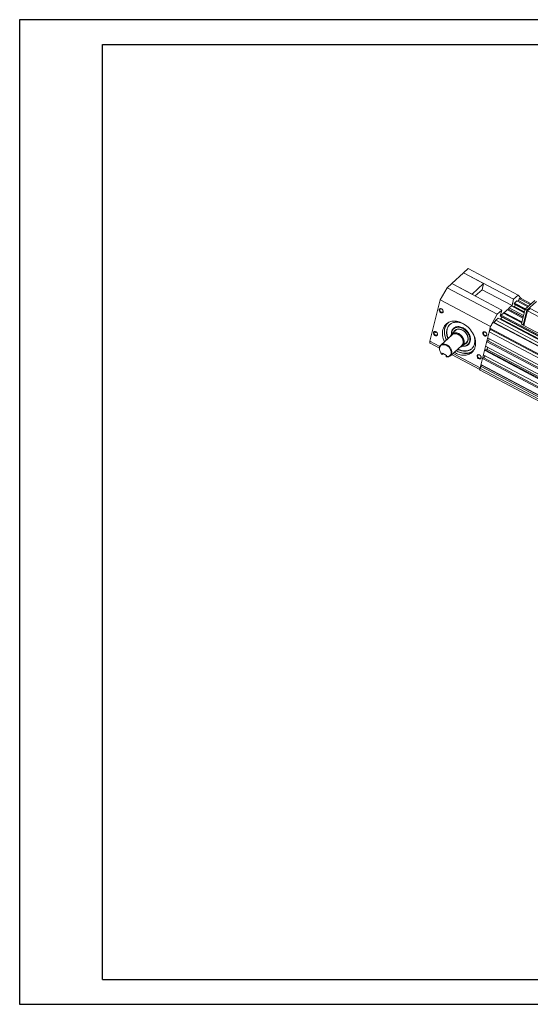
# Model space of a CAD drawing. Header units: millimetres. Extents: x 6744 to 9980, y -1449 to -191.
# Tile 1 of 10: x 6744 to 7277, y -1449 to -422. Entities that reach past the tile are written whole.
import ezdxf

# ---------------------------------------------------------------- set-up
doc = ezdxf.new("R2010")
doc.units = ezdxf.units.MM
doc.header["$LTSCALE"] = 4
doc.layers.add('外框', color=7, linetype='Continuous', lineweight=30)
doc.layers.add('轮廓线', color=7, linetype='Continuous', lineweight=20)

# ---------------------------------------------------------------- blocks, each defined once
blk = doc.blocks.new('Y')
at = {"lineweight": 30}
for p, q in [((-4136.76, 2009.27), (-3862.74, 2009.27)), ((-4154.44, 2003.97), (-3857.44, 2003.97)), ((-4154.44, 2003.97), (-3857.44, 2003.97))]:
    blk.add_line(p, q, dxfattribs=at)
for points in [[(-3857.44, 2213.99), (-4154.44, 2213.99), (-4154.44, 2003.97)], [(-4136.76, 2009.27), (-4136.76, 2208.69), (-3862.74, 2208.69)]]:
    blk.add_lwpolyline(points, dxfattribs=at)
blk = doc.blocks.new('W')
at = {"lineweight": 30}
for p, q in [((-3857.44, 2213.99), (-3857.44, 2003.97)), ((-3857.44, 2213.99), (-3857.44, 2003.97)), ((-3862.74, 2208.69), (-3862.74, 2009.27))]:
    blk.add_line(p, q, dxfattribs=at)
blk.add_blockref('Y', (0, 0))

msp = doc.modelspace()

# ---------------------------------------------------------------- linework, layer by layer
at = {"layer": '轮廓线'}
for p, q in [((7195.032, -697.037), (7207.129, -686.008)), ((7207.129, -686.008), (7228.227, -697.195)), ((7207.204, -685.94), (7207.18, -686.035)), ((7207.204, -685.94), (7212.078, -681.496)), ((7259.527, -713.683), (7207.204, -685.94)), ((7264.401, -709.239), (7212.078, -681.496)), ((7190.082, -701.549), (7194.957, -697.105)), ((7247.279, -724.849), (7194.957, -697.105)), ((7195.007, -697.132), (7195.032, -697.037)), ((7195.032, -697.037), (7216.129, -708.224)), ((7216.129, -708.224), (7228.227, -697.195)), ((7228.227, -697.195), (7226.572, -703.735)), ((7190.082, -701.549), (7183.039, -714.186)), ((7242.405, -729.292), (7190.082, -701.549)), ((7216.129, -708.224), (7216.105, -708.319)), ((7219.544, -710.142), (7226.572, -703.735)), ((7226.596, -703.64), (7257.872, -720.223)), ((7172.137, -757.275), (7183.039, -714.186)), ((7235.362, -741.929), (7183.039, -714.186)), ((7259.527, -713.683), (7257.872, -720.223)), ((7259.527, -713.683), (7264.401, -709.239)), ((7259.99, -718.466), (7260.027, -718.318)), ((7271.435, -724.534), (7259.99, -718.466)), ((7271.38, -724.752), (7260.009, -718.723)), ((7271.472, -724.386), (7260.027, -718.318)), ((7260.444, -717.583), (7262.844, -715.395)), ((7271.938, -723.677), (7260.444, -717.583)), ((7274.338, -721.49), (7262.844, -715.395)), ((7263.665, -715.83), (7264.536, -715.036)), ((7267.356, -712.761), (7264.401, -709.239)), ((7264.536, -715.036), (7265.343, -713.116)), ((7275.209, -720.696), (7264.536, -715.036)), ((7276.837, -719.211), (7265.343, -713.116)), ((7266.712, -712.546), (7277.736, -718.392)), ((7281.563, -714.902), (7271.565, -724.017)), ((7273.253, -724.912), (7283.251, -715.797)), ((7184.777, -723.913), (7184.694, -723.989)), ((7242.405, -729.292), (7247.279, -724.849)), ((7247.279, -724.849), (7245.624, -731.389)), ((7246.447, -730.343), (7248.846, -728.156)), ((7267.955, -738.288), (7248.846, -728.156)), ((7254.498, -723.3), (7249.052, -728.265)), ((7249.257, -728.374), (7250.101, -727.604)), ((7268.021, -738.027), (7249.337, -728.12)), ((7268.001, -738.104), (7249.401, -728.242)), ((7268.226, -737.214), (7250.101, -727.604)), ((7253.201, -724.778), (7254.151, -723.912)), ((7269.223, -733.274), (7253.201, -724.778)), ((7269.468, -732.307), (7253.961, -724.085)), ((7254.151, -723.912), (7254.845, -722.687)), ((7269.529, -732.066), (7254.151, -723.912)), ((7254.845, -722.687), (7257.245, -720.499)), ((7254.845, -722.687), (7269.884, -730.661)), ((7270.656, -727.611), (7257.245, -720.499)), ((7270.691, -727.474), (7257.409, -720.431)), ((7257.872, -720.223), (7257.558, -720.51)), ((7259.405, -721.49), (7259.621, -721.293)), ((7259.621, -721.293), (7260.174, -721.096)), ((7270.76, -727.2), (7259.621, -721.293)), ((7270.87, -726.767), (7260.174, -721.096)), ((7271.565, -724.017), (7267.672, -739.407)), ((7273.253, -724.912), (7269.36, -740.301)), ((7270.264, -740.998), (7274.158, -725.608)), ((7271.565, -724.017), (7273.253, -724.912)), ((7274.158, -725.608), (7276.808, -723.193)), ((7415.092, -800.336), (7274.158, -725.608)), ((7417.741, -797.921), (7276.808, -723.193)), ((7242.405, -729.292), (7235.362, -741.929)), ((7779.645, -1024.74), (7238.348, -737.726)), ((7239.169, -738.162), (7239.377, -737.973)), ((7239.377, -737.973), (7240.848, -735.448)), ((7779.773, -1024.509), (7239.377, -737.973)), ((7240.848, -735.448), (7243.247, -733.26)), ((7781.195, -1021.958), (7240.848, -735.448)), ((7782.684, -1019.287), (7243.247, -733.26)), ((7782.751, -1019.167), (7243.412, -733.192)), ((7245.408, -734.25), (7245.623, -734.054)), ((7245.623, -734.054), (7246.177, -733.857)), ((7782.884, -1018.928), (7245.623, -734.054)), ((7246.059, -730.993), (7245.624, -731.389)), ((7245.992, -731.227), (7246.03, -731.079)), ((7784.185, -1016.594), (7245.992, -731.227)), ((7784.083, -1016.787), (7246.011, -731.483)), ((7784.255, -1016.463), (7246.03, -731.079)), ((7783.095, -1018.549), (7246.177, -733.857)), ((7246.447, -730.343), (7784.956, -1015.879)), ((7267.977, -739.72), (7267.672, -739.407)), ((7269.36, -740.301), (7267.672, -739.407)), ((7178.742, -747.766), (7178.129, -748.325)), ((7198.855, -746.114), (7194.855, -749.76)), ((7207.641, -739.543), (7207.632, -739.538)), ((7224.46, -785.019), (7235.362, -741.929)), ((7233.902, -747.7), (7235.323, -745.123)), ((7775.695, -1034.977), (7233.902, -747.7)), ((7776.669, -1031.129), (7234.875, -743.852)), ((7235.323, -745.123), (7235.553, -744.212)), ((7776.438, -1032.04), (7235.323, -745.123)), ((7269.665, -740.615), (7267.977, -739.72)), ((7269.36, -740.301), (7269.665, -740.615)), ((7269.665, -740.615), (7270.57, -739.79)), ((7411.198, -815.725), (7270.264, -740.998)), ((7172.137, -757.275), (7182.582, -762.814)), ((7172.294, -759.414), (7182.108, -764.618)), ((7195.279, -750.727), (7183.531, -761.437)), ((7194.804, -749.752), (7194.804, -749.775)), ((7210.308, -758.677), (7206.308, -762.323)), ((7231.371, -757.703), (7232.371, -756.791)), ((7773.164, -1044.98), (7231.371, -757.703)), ((7774.138, -1041.132), (7232.344, -753.855)), ((7773.486, -1043.709), (7232.371, -756.791)), ((7232.98, -757.168), (7234.365, -754.927)), ((7184.951, -771.12), (7185.251, -769.936)), ((7189.47, -772.173), (7185.251, -769.936)), ((7205.385, -761.812), (7193.637, -772.522)), ((7196.305, -770.09), (7224.46, -785.019)), ((7229.083, -766.744), (7229.683, -766.197)), ((7770.877, -1054.021), (7229.083, -766.744)), ((7229.683, -766.197), (7231.798, -765.898)), ((7771.07, -1053.258), (7229.683, -766.197)), ((7771.948, -1049.789), (7230.154, -762.512)), ((7231.798, -765.898), (7232.358, -763.681)), ((7771.387, -1052.006), (7231.798, -765.898)), ((7186.101, -770.387), (7185.098, -771.302)), ((7189.171, -773.357), (7189.47, -772.173)), ((7194.879, -771.389), (7224.211, -786.942)), ((7226.893, -775.4), (7227.893, -774.489)), ((7768.687, -1062.677), (7226.893, -775.4)), ((7769.66, -1058.83), (7227.867, -771.553)), ((7769.008, -1061.406), (7227.893, -774.489)), ((7228.503, -774.865), (7229.887, -772.624)), ((7224.362, -785.403), (7225.525, -783.849)), ((7766.156, -1072.68), (7224.362, -785.403)), ((7224.52, -787.542), (7766.313, -1074.819)), ((7225.914, -782.31), (7225.336, -781.556)), ((7767.129, -1068.833), (7225.336, -781.556)), ((7225.525, -783.849), (7225.914, -782.31)), ((7766.64, -1070.766), (7225.525, -783.849)), ((7767.03, -1069.227), (7225.914, -782.31))]:
    msp.add_line(p, q, dxfattribs=at)
for centre, radius, start, end in [((7261.925, -718.889), 1.985, 150.502342, 157.223914), ((7186.073, -724.253), 1.404, 164.645001, 169.143845), ((7256.615, -717.48), 5.167, 331.976282, 337.528641), ((7247.928, -731.649), 1.985, 150.502342, 157.223914), ((7242.618, -730.24), 5.167, 331.976282, 337.528641), ((7178.921, -747.422), 1.168, 179.23375, 180.793772), ((7201.572, -754.65), 9.955, 62.064794, 63.250735), ((7201.072, -755.148), 10.696, 60.943327, 62.064346), ((7204.678, -749.36), 10.057, 182.254514, 183.505497), ((7212.035, -746.4), 24.209, 238.978876, 241.553172), ((7211.522, -746.914), 23.448, 239.447485, 242.057906), ((7211.784, -746.858), 23.687, 241.560347, 242.06565), ((7211.283, -747.357), 22.944, 242.065746, 242.581732), ((7207.614, -752.58), 10.056, 261.390761, 262.417069), ((7207.185, -753.194), 9.222, 264.375521, 264.547013), ((7191.955, -763.916), 10.078, 225.810178, 227.12819), ((7198.517, -760.371), 17.308, 218.391111, 219.164099), ((7202.736, -762.609), 17.308, 218.391103, 219.164108), ((7190.183, -767.295), 6.146, 260.523254, 262.014633), ((7226.059, -786.692), 1.878, 184.737413, 188.145552), ((7231.792, -786.88), 7.564, 165.752455, 168.542791)]:
    msp.add_arc(centre, radius, start, end, dxfattribs=at)
for points, knots in [([(7260.004, -718.732), (7259.979, -718.728), (7259.929, -718.619), (7259.996, -718.54), (7260.027, -718.479)], [0, 0, 0, 0, 0.26515181, 1, 1, 1, 1]), ([(7260.027, -718.318), (7260.035, -718.286), (7260.056, -718.219), (7260.081, -718.154), (7260.095, -718.12)], [0, 0, 0, 0, 0.47288483, 1, 1, 1, 1]), ([(7265.343, -713.116), (7265.474, -712.997), (7265.839, -712.69), (7266.422, -712.393), (7266.712, -712.546)], [0, 0, 0, 0, 0.35138133, 1, 1, 1, 1]), ([(7186.091, -726.712), (7186.031, -726.951), (7185.799, -727.409), (7185.124, -727.815), (7184.296, -727.848), (7183.451, -727.549), (7182.689, -726.97), (7181.955, -726), (7181.732, -725.028), (7181.872, -724.475)], [0, 0, 0, 0, 0.10870928, 0.21538965, 0.33207714, 0.46325601, 0.60487286, 0.74801266, 1, 1, 1, 1]), ([(7181.872, -724.475), (7181.922, -724.275), (7182.097, -723.894), (7182.423, -723.627), (7182.6, -723.537)], [0, 0, 0, 0, 0.50822803, 1, 1, 1, 1]), ([(7185.596, -726.963), (7185.467, -727.081), (7185.136, -727.263), (7184.552, -727.307), (7183.941, -727.142), (7183.166, -726.674), (7182.459, -725.789), (7182.31, -724.865), (7182.409, -724.472)], [0, 0, 0, 0, 0.10480972, 0.2181539, 0.34368284, 0.47952274, 0.75615293, 1, 1, 1, 1]), ([(7182.409, -724.472), (7182.424, -724.412), (7182.497, -724.185), (7182.636, -723.978), (7182.767, -723.86)], [0, 0, 0, 0, 0.25938751, 1, 1, 1, 1]), ([(7182.6, -723.537), (7182.927, -723.371), (7183.785, -723.302), (7184.945, -723.873), (7185.84, -724.874), (7186.13, -725.751), (7186.145, -726.177)], [0, 0, 0, 0, 0.21802722, 0.47393824, 0.74660471, 1, 1, 1, 1]), ([(7182.767, -723.86), (7182.895, -723.742), (7183.226, -723.56), (7183.81, -723.516), (7184.422, -723.681), (7185.196, -724.149), (7185.903, -725.033), (7186.053, -725.958), (7185.954, -726.351)], [0, 0, 0, 0, 0.10480972, 0.2181539, 0.34368284, 0.47952274, 0.75615293, 1, 1, 1, 1]), ([(7185.954, -726.351), (7185.938, -726.411), (7185.865, -726.638), (7185.727, -726.844), (7185.596, -726.963)], [0, 0, 0, 0, 0.25938752, 1, 1, 1, 1]), ([(7257.245, -720.499), (7257.273, -720.474), (7257.319, -720.435), (7257.388, -720.42), (7257.409, -720.431)], [0, 0, 0, 0, 0.61609511, 1, 1, 1, 1]), ([(7260.174, -721.096), (7260.211, -721.083), (7260.289, -721.042), (7260.36, -720.989), (7260.397, -720.958)], [0, 0, 0, 0, 0.44719562, 1, 1, 1, 1]), ([(7189.108, -739.438), (7188.284, -740.19), (7186.835, -741.997), (7185.988, -744.145), (7185.703, -745.269)], [0, 0, 0, 0, 0.4901383, 1, 1, 1, 1]), ([(7190.027, -738.754), (7189.168, -739.799), (7187.792, -742.316), (7187.053, -746.694), (7187.579, -751.426), (7188.7, -754.523), (7189.434, -756.045)], [0, 0, 0, 0, 0.22305664, 0.46191374, 0.72137237, 1, 1, 1, 1]), ([(7191.965, -737.574), (7191.37, -738.022), (7190.265, -739.052), (7188.496, -741.587), (7187.27, -745.567), (7187.508, -750.826), (7188.672, -754.297), (7189.477, -756.001)], [0, 0, 0, 0, 0.11133602, 0.22390997, 0.45949853, 0.71811548, 1, 1, 1, 1]), ([(7207.656, -739.499), (7206.069, -738.54), (7202.793, -737.029), (7197.669, -736.156), (7192.886, -736.865), (7190.192, -738.45), (7189.108, -739.438)], [0, 0, 0, 0, 0.28113526, 0.54057704, 0.77759929, 1, 1, 1, 1]), ([(7207.632, -739.538), (7206.341, -738.855), (7203.702, -737.802), (7199.631, -737.297), (7195.864, -737.987), (7193.743, -739.272), (7192.878, -740.061)], [0, 0, 0, 0, 0.279709, 0.5381304, 0.77567438, 1, 1, 1, 1]), ([(7234.875, -743.852), (7235.176, -742.665), (7236.168, -740.497), (7237.505, -738.495), (7238.348, -737.726)], [0, 0, 0, 0, 0.51772499, 1, 1, 1, 1]), ([(7243.247, -733.26), (7243.275, -733.235), (7243.322, -733.196), (7243.391, -733.181), (7243.412, -733.192)], [0, 0, 0, 0, 0.61609511, 1, 1, 1, 1]), ([(7246.006, -731.493), (7245.991, -731.49), (7245.951, -731.458), (7245.964, -731.41), (7245.971, -731.384)], [0, 0, 0, 0, 0.36922253, 1, 1, 1, 1]), ([(7245.971, -731.384), (7245.976, -731.363), (7245.994, -731.314), (7246.016, -731.267), (7246.03, -731.24)], [0, 0, 0, 0, 0.4256688, 1, 1, 1, 1]), ([(7246.03, -731.079), (7246.038, -731.047), (7246.059, -730.98), (7246.084, -730.915), (7246.098, -730.881)], [0, 0, 0, 0, 0.47288483, 1, 1, 1, 1]), ([(7246.177, -733.857), (7246.214, -733.844), (7246.401, -733.744), (7246.548, -733.586), (7246.658, -733.456)], [0, 0, 0, 0, 0.18668947, 1, 1, 1, 1]), ([(7246.2, -730.672), (7246.219, -730.639), (7246.258, -730.574), (7246.301, -730.513), (7246.323, -730.484)], [0, 0, 0, 0, 0.51349297, 1, 1, 1, 1]), ([(7246.323, -730.484), (7246.343, -730.457), (7246.382, -730.408), (7246.425, -730.363), (7246.447, -730.343)], [0, 0, 0, 0, 0.53798205, 1, 1, 1, 1]), ([(7180.056, -750.566), (7179.996, -750.804), (7179.764, -751.262), (7179.089, -751.668), (7178.261, -751.701), (7177.415, -751.402), (7176.654, -750.823), (7175.92, -749.853), (7175.697, -748.881), (7175.836, -748.328)], [0, 0, 0, 0, 0.10870928, 0.21538965, 0.33207714, 0.46325601, 0.60487286, 0.74801266, 1, 1, 1, 1]), ([(7175.836, -748.328), (7175.887, -748.128), (7176.062, -747.748), (7176.388, -747.481), (7176.565, -747.39)], [0, 0, 0, 0, 0.50822803, 1, 1, 1, 1]), ([(7179.561, -750.816), (7179.432, -750.934), (7179.101, -751.116), (7178.517, -751.16), (7177.905, -750.995), (7177.131, -750.527), (7176.424, -749.643), (7176.274, -748.718), (7176.374, -748.325)], [0, 0, 0, 0, 0.10480972, 0.2181539, 0.34368284, 0.47952274, 0.75615293, 1, 1, 1, 1]), ([(7176.374, -748.325), (7176.389, -748.265), (7176.462, -748.038), (7176.601, -747.832), (7176.731, -747.713)], [0, 0, 0, 0, 0.25938751, 1, 1, 1, 1]), ([(7176.565, -747.39), (7176.892, -747.224), (7177.749, -747.155), (7178.91, -747.726), (7179.805, -748.727), (7180.095, -749.604), (7180.11, -750.03)], [0, 0, 0, 0, 0.21802722, 0.47393824, 0.74660471, 1, 1, 1, 1]), ([(7176.731, -747.713), (7176.86, -747.595), (7177.191, -747.413), (7177.775, -747.369), (7178.387, -747.534), (7179.161, -748.002), (7179.868, -748.887), (7180.018, -749.811), (7179.918, -750.204)], [0, 0, 0, 0, 0.10480972, 0.2181539, 0.34368284, 0.47952274, 0.75615293, 1, 1, 1, 1]), ([(7177.752, -747.438), (7177.756, -747.679), (7177.873, -748.007), (7178.073, -748.262), (7178.129, -748.325)], [0, 0, 0, 0, 0.74134672, 1, 1, 1, 1]), ([(7185.703, -745.269), (7185.204, -747.244), (7185.094, -751.664), (7186.448, -755.819), (7187.429, -757.856)], [0, 0, 0, 0, 0.47390965, 1, 1, 1, 1]), ([(7192.878, -740.061), (7192.016, -740.847), (7190.546, -742.829), (7189.509, -746.496), (7189.624, -750.576), (7190.414, -753.29), (7190.968, -754.633)], [0, 0, 0, 0, 0.22445633, 0.4620412, 0.72039731, 1, 1, 1, 1]), ([(7191.222, -754.417), (7190.68, -753.104), (7189.899, -750.452), (7189.747, -746.46), (7190.691, -742.851), (7192.067, -740.865), (7192.882, -740.065)], [0, 0, 0, 0, 0.27907086, 0.53751785, 0.77554185, 1, 1, 1, 1]), ([(7193.767, -752.099), (7194.028, -751.42), (7194.879, -750.15), (7196.988, -749.113), (7199.477, -749.105), (7201.1, -749.695), (7201.889, -750.114)], [0, 0, 0, 0, 0.23072533, 0.46241384, 0.71656474, 1, 1, 1, 1]), ([(7206.82, -743.547), (7206.097, -743.164), (7204.624, -742.544), (7202.347, -742.099), (7200.169, -742.191), (7198.205, -742.832), (7196.574, -744), (7195.383, -745.626), (7194.7, -747.602), (7194.6, -749.026), (7194.629, -749.755)], [0, 0, 0, 0, 0.14382941, 0.27893913, 0.40484545, 0.52305522, 0.63710832, 0.75180939, 0.87175674, 1, 1, 1, 1]), ([(7206.473, -744.16), (7205.795, -743.8), (7204.413, -743.217), (7202.278, -742.785), (7200.23, -742.847), (7198.373, -743.412), (7196.813, -744.463), (7195.649, -745.943), (7194.945, -747.756), (7194.803, -749.075), (7194.804, -749.752)], [0, 0, 0, 0, 0.1440725, 0.27961421, 0.4061076, 0.52489806, 0.6392686, 0.7537859, 0.872971, 1, 1, 1, 1]), ([(7194.855, -749.76), (7195.288, -749.365), (7196.349, -748.723), (7198.234, -748.378), (7200.271, -748.632), (7201.591, -749.159), (7202.237, -749.501)], [0, 0, 0, 0, 0.22430835, 0.46185152, 0.72026285, 1, 1, 1, 1]), ([(7195.279, -750.727), (7195.819, -750.235), (7197.269, -749.517), (7199.779, -749.585), (7202.299, -750.622), (7204.516, -752.457), (7206.137, -754.833), (7206.937, -757.438), (7206.772, -759.943), (7205.923, -761.321), (7205.384, -761.813)], [0, 0, 0, 0, 0.10710344, 0.22546272, 0.35811695, 0.50001091, 0.64190236, 0.7745498, 0.89290076, 1, 1, 1, 1]), ([(7197.015, -747.761), (7197.327, -747.023), (7198.311, -745.653), (7200.664, -744.56), (7203.417, -744.578), (7205.21, -745.236), (7206.083, -745.699)], [0, 0, 0, 0, 0.22981407, 0.46190883, 0.7166014, 1, 1, 1, 1]), ([(7198.855, -746.114), (7199.278, -745.729), (7200.309, -745.097), (7202.141, -744.739), (7204.126, -744.953), (7205.418, -745.441), (7206.053, -745.761)], [0, 0, 0, 0, 0.22501609, 0.46276883, 0.72083409, 1, 1, 1, 1]), ([(7202.237, -749.501), (7203.478, -750.16), (7205.69, -751.986), (7207.451, -755.045), (7207.993, -757.643), (7207.923, -759.464), (7207.378, -761.086), (7206.7, -761.966), (7206.308, -762.323)], [0, 0, 0, 0, 0.27422535, 0.54515248, 0.6711973, 0.78808316, 0.89658882, 1, 1, 1, 1]), ([(7206.236, -745.855), (7207.477, -746.514), (7209.689, -748.34), (7211.45, -751.399), (7211.992, -753.997), (7211.922, -755.818), (7211.377, -757.44), (7210.699, -758.32), (7210.308, -758.677)], [0, 0, 0, 0, 0.27422784, 0.54515258, 0.67119695, 0.7880831, 0.89658896, 1, 1, 1, 1]), ([(7206.267, -745.798), (7207.765, -746.631), (7209.745, -748.426), (7211.428, -751.368), (7212.124, -753.692), (7212.179, -755.95), (7211.562, -757.967), (7210.29, -759.542), (7209.112, -760.163), (7208.493, -760.359)], [0, 0, 0, 0, 0.2815349, 0.42155382, 0.55393852, 0.67583896, 0.78757351, 0.89331907, 1, 1, 1, 1]), ([(7206.287, -762.548), (7207.345, -762.689), (7208.963, -762.643), (7210.905, -761.934), (7212.15, -761.126), (7213.167, -760.055), (7214.197, -758.295), (7214.739, -755.568), (7214.186, -752.088), (7212.572, -748.677), (7210.081, -745.69), (7207.955, -744.149), (7206.82, -743.547)], [0, 0, 0, 0, 0.11744991, 0.17243172, 0.22591871, 0.27915034, 0.33341282, 0.44852604, 0.57628566, 0.71495998, 0.85869854, 1, 1, 1, 1]), ([(7206.308, -762.374), (7207.301, -762.469), (7209.27, -762.341), (7211.856, -760.953), (7213.516, -758.531), (7214.04, -755.487), (7213.472, -752.197), (7211.917, -748.986), (7209.552, -746.178), (7207.543, -744.727), (7206.473, -744.16)], [0, 0, 0, 0, 0.1163625, 0.22378634, 0.33104076, 0.44700218, 0.57551115, 0.71463383, 0.85857089, 1, 1, 1, 1]), ([(7219.46, -763.168), (7219.972, -761.144), (7220.058, -756.599), (7217.823, -749.988), (7213.622, -743.967), (7209.764, -740.774), (7207.656, -739.499)], [0, 0, 0, 0, 0.22352495, 0.47209971, 0.73621063, 1, 1, 1, 1]), ([(7231.663, -750.876), (7231.602, -751.114), (7231.37, -751.572), (7230.696, -751.978), (7229.868, -752.011), (7229.022, -751.712), (7228.26, -751.133), (7227.526, -750.164), (7227.303, -749.191), (7227.443, -748.638)], [0, 0, 0, 0, 0.10870928, 0.21538965, 0.33207714, 0.46325601, 0.60487286, 0.74801266, 1, 1, 1, 1]), ([(7227.443, -748.638), (7227.494, -748.439), (7227.668, -748.058), (7227.994, -747.791), (7228.172, -747.7)], [0, 0, 0, 0, 0.50822803, 1, 1, 1, 1]), ([(7231.168, -751.127), (7231.039, -751.244), (7230.708, -751.426), (7230.124, -751.47), (7229.512, -751.305), (7228.738, -750.838), (7228.031, -749.953), (7227.881, -749.029), (7227.981, -748.635)], [0, 0, 0, 0, 0.10480972, 0.2181539, 0.34368284, 0.47952274, 0.75615293, 1, 1, 1, 1]), ([(7227.981, -748.635), (7227.996, -748.575), (7228.069, -748.348), (7228.208, -748.142), (7228.338, -748.023)], [0, 0, 0, 0, 0.25938751, 1, 1, 1, 1]), ([(7228.172, -747.7), (7228.498, -747.534), (7229.356, -747.466), (7230.517, -748.036), (7231.411, -749.038), (7231.702, -749.915), (7231.717, -750.34)], [0, 0, 0, 0, 0.21802722, 0.47393824, 0.74660471, 1, 1, 1, 1]), ([(7228.338, -748.023), (7228.467, -747.905), (7228.798, -747.724), (7229.382, -747.68), (7229.994, -747.844), (7230.768, -748.312), (7231.475, -749.197), (7231.625, -750.121), (7231.525, -750.515)], [0, 0, 0, 0, 0.10480972, 0.2181539, 0.34368284, 0.47952274, 0.75615293, 1, 1, 1, 1]), ([(7172.294, -759.414), (7172.062, -759.291), (7171.922, -758.725), (7171.977, -758.012), (7172.072, -757.534), (7172.137, -757.275)], [0, 0, 0, 0, 0.35479597, 0.64103857, 1, 1, 1, 1]), ([(7179.918, -750.204), (7179.903, -750.264), (7179.83, -750.491), (7179.691, -750.698), (7179.561, -750.816)], [0, 0, 0, 0, 0.25938752, 1, 1, 1, 1]), ([(7193.366, -752.419), (7193.478, -751.906), (7193.836, -750.924), (7194.484, -750.099), (7194.855, -749.76)], [0, 0, 0, 0, 0.51095255, 1, 1, 1, 1]), ([(7201.889, -750.114), (7203.255, -750.838), (7205.067, -752.439), (7206.613, -755.083), (7207.256, -757.183), (7207.311, -759.225), (7206.749, -761.048), (7205.584, -762.462), (7204.508, -763.005), (7203.945, -763.172)], [0, 0, 0, 0, 0.28102268, 0.42124792, 0.55385094, 0.67582443, 0.78746878, 0.89313355, 1, 1, 1, 1]), ([(7215.785, -765.186), (7216.683, -764.367), (7218.204, -762.279), (7219.206, -758.412), (7218.957, -754.131), (7218.027, -751.308), (7217.392, -749.917)], [0, 0, 0, 0, 0.22317849, 0.46039944, 0.71941848, 1, 1, 1, 1]), ([(7231.525, -750.515), (7231.51, -750.574), (7231.437, -750.801), (7231.298, -751.008), (7231.168, -751.127)], [0, 0, 0, 0, 0.25938752, 1, 1, 1, 1]), ([(7184.93, -771.142), (7184.197, -770.43), (7182.972, -768.823), (7182.006, -766.099), (7182.085, -763.434), (7182.963, -761.955), (7183.531, -761.437)], [0, 0, 0, 0, 0.28321179, 0.54979284, 0.78701733, 1, 1, 1, 1]), ([(7186.376, -760.979), (7185.868, -760.995), (7184.875, -761.172), (7183.584, -761.938), (7182.678, -763.135), (7182.237, -764.635), (7182.27, -766.31), (7182.93, -768.65), (7184.038, -770.24), (7184.951, -771.12)], [0, 0, 0, 0, 0.11584377, 0.2251826, 0.33434073, 0.44972351, 0.57513659, 0.71091617, 1, 1, 1, 1]), ([(7183.531, -761.437), (7184.071, -760.945), (7185.521, -760.228), (7188.031, -760.295), (7190.551, -761.332), (7192.767, -763.166), (7194.389, -765.542), (7195.189, -768.147), (7195.025, -770.652), (7194.176, -772.03), (7193.637, -772.522)], [0, 0, 0, 0, 0.10710219, 0.22545742, 0.35810734, 0.49999947, 0.64189213, 0.77454282, 0.89289815, 1, 1, 1, 1]), ([(7189.329, -773.381), (7190.097, -773.489), (7191.644, -773.419), (7193.591, -772.128), (7194.515, -769.939), (7194.34, -767.406), (7193.222, -764.9), (7191.343, -762.768), (7188.993, -761.322), (7187.213, -760.953), (7186.376, -760.979)], [0, 0, 0, 0, 0.11610135, 0.22222015, 0.33181907, 0.45528687, 0.59266863, 0.73605547, 0.87467386, 1, 1, 1, 1]), ([(7197.564, -768.973), (7199.148, -769.924), (7202.415, -771.422), (7207.524, -772.281), (7212.29, -771.566), (7214.974, -769.985), (7216.055, -768.999)], [0, 0, 0, 0, 0.28107294, 0.54046505, 0.77750935, 1, 1, 1, 1]), ([(7200.687, -767.785), (7202.088, -768.527), (7204.946, -769.696), (7209.362, -770.389), (7213.513, -769.905), (7215.964, -768.757), (7217.01, -768.017)], [0, 0, 0, 0, 0.27773863, 0.53631041, 0.77533983, 1, 1, 1, 1]), ([(7200.718, -767.724), (7202.275, -768.532), (7205.457, -769.748), (7210.347, -770.206), (7214.127, -769.287), (7216.631, -767.811), (7217.689, -766.859), (7218.163, -766.34)], [0, 0, 0, 0, 0.28039864, 0.53803011, 0.77426079, 0.88767047, 1, 1, 1, 1]), ([(7201.083, -765.737), (7202.371, -766.414), (7205.002, -767.455), (7209.058, -767.949), (7212.81, -767.255), (7214.922, -765.973), (7215.785, -765.186)], [0, 0, 0, 0, 0.27963024, 0.53799951, 0.77557327, 1, 1, 1, 1]), ([(7215.781, -765.181), (7214.909, -765.92), (7212.804, -767.107), (7209.122, -767.714), (7205.16, -767.194), (7202.591, -766.17), (7201.333, -765.509)], [0, 0, 0, 0, 0.22444981, 0.4624692, 0.720917, 1, 1, 1, 1]), ([(7206.308, -762.323), (7205.929, -762.669), (7205.027, -763.247), (7203.991, -763.509), (7203.458, -763.569)], [0, 0, 0, 0, 0.48864858, 1, 1, 1, 1]), ([(7216.055, -768.999), (7216.879, -768.248), (7218.328, -766.441), (7219.175, -764.293), (7219.46, -763.168)], [0, 0, 0, 0, 0.4901383, 1, 1, 1, 1]), ([(7193.637, -772.522), (7193.103, -773.009), (7191.672, -773.724), (7190.101, -773.69), (7189.317, -773.539)], [0, 0, 0, 0, 0.47538576, 1, 1, 1, 1]), ([(7225.627, -774.729), (7225.567, -774.967), (7225.335, -775.425), (7224.661, -775.832), (7223.833, -775.864), (7222.987, -775.565), (7222.225, -774.987), (7221.491, -774.017), (7221.268, -773.044), (7221.408, -772.492)], [0, 0, 0, 0, 0.10870928, 0.21538965, 0.33207714, 0.46325601, 0.60487286, 0.74801266, 1, 1, 1, 1]), ([(7221.408, -772.492), (7221.458, -772.292), (7221.633, -771.911), (7221.959, -771.644), (7222.137, -771.554)], [0, 0, 0, 0, 0.50822803, 1, 1, 1, 1]), ([(7225.132, -774.98), (7225.004, -775.098), (7224.673, -775.279), (7224.089, -775.323), (7223.477, -775.159), (7222.703, -774.691), (7221.996, -773.806), (7221.846, -772.882), (7221.945, -772.488)], [0, 0, 0, 0, 0.10480972, 0.2181539, 0.34368284, 0.47952274, 0.75615293, 1, 1, 1, 1]), ([(7221.945, -772.488), (7221.961, -772.429), (7222.034, -772.202), (7222.172, -771.995), (7222.303, -771.876)], [0, 0, 0, 0, 0.25938751, 1, 1, 1, 1]), ([(7222.137, -771.554), (7222.463, -771.387), (7223.321, -771.319), (7224.482, -771.889), (7225.376, -772.891), (7225.667, -773.768), (7225.682, -774.193)], [0, 0, 0, 0, 0.21802722, 0.47393824, 0.74660471, 1, 1, 1, 1]), ([(7222.303, -771.876), (7222.432, -771.759), (7222.763, -771.577), (7223.347, -771.533), (7223.958, -771.698), (7224.732, -772.165), (7225.44, -773.05), (7225.589, -773.974), (7225.49, -774.368)], [0, 0, 0, 0, 0.10480972, 0.2181539, 0.34368284, 0.47952274, 0.75615293, 1, 1, 1, 1]), ([(7225.49, -774.368), (7225.475, -774.428), (7225.402, -774.655), (7225.263, -774.861), (7225.132, -774.98)], [0, 0, 0, 0, 0.25938752, 1, 1, 1, 1]), ([(7224.188, -786.847), (7224.179, -786.747), (7224.174, -786.26), (7224.268, -785.777), (7224.362, -785.403)], [0, 0, 0, 0, 0.20633071, 1, 1, 1, 1]), ([(7224.52, -787.542), (7224.381, -787.469), (7224.253, -787.245), (7224.21, -787.027), (7224.2, -786.958)], [0, 0, 0, 0, 0.69275226, 1, 1, 1, 1])]:
    msp.add_open_spline(points, degree=3, knots=knots, dxfattribs=at)
for points in [[(7260.198, -717.911), (7260.265, -717.792), (7260.343, -717.675), (7260.444, -717.583)], [(7186.145, -726.177), (7186.152, -726.356), (7186.135, -726.538), (7186.091, -726.712)], [(7260.397, -720.958), (7260.491, -720.879), (7260.576, -720.789), (7260.655, -720.695)], [(7260.655, -720.695), (7260.858, -720.454), (7261.028, -720.185), (7261.176, -719.907)], [(7246.658, -733.456), (7246.861, -733.215), (7247.031, -732.946), (7247.179, -732.668)], [(7180.11, -750.03), (7180.116, -750.209), (7180.1, -750.392), (7180.056, -750.566)], [(7231.717, -750.34), (7231.723, -750.519), (7231.707, -750.702), (7231.663, -750.876)], [(7225.682, -774.193), (7225.688, -774.373), (7225.671, -774.555), (7225.627, -774.729)]]:
    msp.add_open_spline(points, degree=3, dxfattribs=at)

# ---------------------------------------------------------------- block references
at = {"layer": '外框', "lineweight": 25, "xscale": 4.890219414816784, "yscale": 4.890219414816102, "zscale": 4.890219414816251}
msp.add_blockref('W', (27060.265, -11248.895), dxfattribs=at)

doc.saveas('drawing.dxf')
